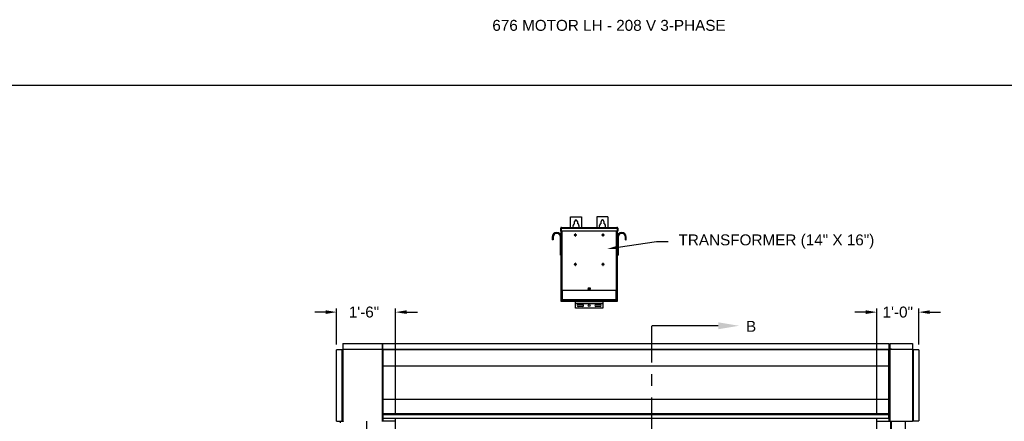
# Model space of a CAD drawing. Header units: inches. Extents: x 170 to 312, y 215 to 248.
# Tile 114 of 256: x 223.18 to 231.63, y 224.61 to 228.05. Entities that reach past the tile are written whole.
import ezdxf
from ezdxf import colors
from ezdxf.entities.mleader import LeaderData, LeaderLine
from ezdxf.math import Vec2, Vec3

# ---------------------------------------------------------------- set-up
doc = ezdxf.new("R2010")
doc.units = ezdxf.units.IN
doc.header["$LTSCALE"] = 0.25
doc.header["$MEASUREMENT"] = 0
doc.linetypes.add('CENTER', pattern=[2, 1.25, -0.25, 0.25, -0.25])
for name, color, linetype in [('ANNOTATIONS', 1, 'Continuous'), ('MOTOR LH', 7, 'Continuous'), ('SECTION CUTS', 6, 'CENTER')]:
    doc.layers.add(name, color=color, linetype=linetype)
doc.styles.add('ARIAL', font='arial.ttf', dxfattribs={"height": 0.09375})
doc.styles.get("Standard").update_dxf_attribs({"font": 'romans.shx'})
doc.dimstyles.new('STANDARD$0', dxfattribs={"dimtxt": 0.09375, "dimasz": 0.09375, "dimexe": 0.03125, "dimexo": 0.046875, "dimgap": 0.09, "dimtad": 0, "dimtih": 1, "dimtoh": 1, "dimdec": 4, "dimzin": 0, "dimdsep": 46, "dimtxsty": 'ARIAL', "dimcen": 0.09, "dimadec": 0, "dimazin": 0, "dimtfac": 1, "dimtdec": 4, "dimtofl": 0, "dimtmove": 0, "dimatfit": 1, "dimfxl": 1, "dimtolj": 1, "dimtzin": 0, "dimarcsym": 0})

# ---------------------------------------------------------------- blocks, each defined once
blk = doc.blocks.new('*D102')
at = {"layer": 'ANNOTATIONS', "color": 0, "lineweight": -2, "transparency": 16777216}
for p, q in [((225.9007, 225.2707), (225.9007, 225.5785)), ((226.4066, 224.6836), (226.4066, 225.5785)), ((225.8069, 225.5472), (225.7132, 225.5472)), ((226.5003, 225.5472), (226.5941, 225.5472))]:
    blk.add_line(p, q, dxfattribs=at)
at = {"layer": 'ANNOTATIONS', "color": 0, "transparency": 16777216}
for points in [[(225.8069, 225.5629), (225.8069, 225.5316), (225.9007, 225.5472)], [(226.5003, 225.5629), (226.5003, 225.5316), (226.4066, 225.5472)]]:
    blk.add_solid(points, dxfattribs=at)
at = {"layer": 'defpoints', "color": 0, "transparency": 16777216}
for p in [(225.9007, 225.5472), (225.9007, 225.2238), (226.4066, 224.6367)]:
    blk.add_point(p, dxfattribs=at)
at = {"layer": 'ANNOTATIONS', "color": 0, "transparency": 16777216, "insert": (226.1349, 225.5472), "char_height": 0.09375, "attachment_point": 5, "style": 'ARIAL'}
blk.add_mtext('\\A1;1\'-6"', dxfattribs=at)
blk = doc.blocks.new('*D103')
at = {"layer": 'ANNOTATIONS', "color": 0, "lineweight": -2, "transparency": 16777216}
for p, q in [((230.5331, 224.6836), (230.5331, 225.5785)), ((230.8933, 225.2711), (230.8933, 225.5785)), ((230.4393, 225.5472), (230.3456, 225.5472)), ((230.987, 225.5472), (231.0808, 225.5472))]:
    blk.add_line(p, q, dxfattribs=at)
at = {"layer": 'ANNOTATIONS', "color": 0, "transparency": 16777216}
for points in [[(230.4393, 225.5629), (230.4393, 225.5316), (230.5331, 225.5472)], [(230.987, 225.5629), (230.987, 225.5316), (230.8933, 225.5472)]]:
    blk.add_solid(points, dxfattribs=at)
at = {"layer": 'defpoints', "color": 0, "transparency": 16777216}
for p in [(230.5331, 225.5472), (230.8933, 225.2242), (230.5331, 224.6367)]:
    blk.add_point(p, dxfattribs=at)
at = {"layer": 'ANNOTATIONS', "color": 0, "transparency": 16777216, "insert": (230.7132, 225.5472), "char_height": 0.09375, "attachment_point": 5, "style": 'ARIAL'}
blk.add_mtext('\\A1;1\'-0"', dxfattribs=at)

msp = doc.modelspace()

# ---------------------------------------------------------------- linework, layer by layer
at = {"layer": 'defpoints'}
msp.add_lwpolyline([(238.38533, 214.75854), (218.91545, 214.75854), (218.91545, 227.49365), (238.38533, 227.49365)], close=True, dxfattribs=at)
at = {"layer": 'MOTOR LH'}
for p, q in [((227.90687, 226.36472), (228.00062, 226.36472)), ((227.90687, 226.27396), (227.90687, 226.36472)), ((228.00062, 226.36472), (228.00062, 226.27396)), ((228.22718, 226.36472), (228.13343, 226.36472)), ((228.13343, 226.36472), (228.13343, 226.27396)), ((228.22718, 226.36472), (228.22718, 226.27396)), ((227.82285, 226.26785), (227.82584, 226.26785)), ((227.82285, 226.24076), (227.82285, 226.26785)), ((227.82584, 226.26785), (227.82584, 226.24076)), ((227.82628, 226.26785), (228.30777, 226.26785)), ((227.82628, 226.26785), (227.82628, 226.24076)), ((227.82679, 226.26963), (227.82679, 226.27008)), ((227.82897, 226.27396), (228.30509, 226.27396)), ((227.94203, 226.3074), (227.94203, 226.32566)), ((227.96547, 226.32566), (227.96547, 226.3074)), ((228.16859, 226.3074), (228.16859, 226.32566)), ((228.19203, 226.32566), (228.19203, 226.3074)), ((228.30726, 226.27008), (228.30726, 226.26963)), ((228.30777, 226.26785), (228.30777, 226.24076)), ((228.3112, 226.26785), (228.30822, 226.26785)), ((228.30822, 226.26785), (228.30822, 226.24076)), ((228.3112, 226.26785), (228.3112, 226.24076)), ((227.75677, 226.19129), (227.74929, 226.19129)), ((227.74929, 226.19129), (227.74929, 226.16754)), ((227.75677, 226.16754), (227.74929, 226.16754)), ((227.75677, 226.19129), (227.75677, 226.16754)), ((227.81932, 226.03472), (227.81932, 226.19129)), ((227.81932, 226.19129), (227.82679, 226.19129)), ((227.82584, 226.24076), (227.82285, 226.24076)), ((228.30777, 226.24076), (227.82628, 226.24076)), ((227.82679, 225.63816), (227.82679, 226.24076)), ((227.83291, 226.24076), (227.83291, 225.73191)), ((227.94639, 226.20997), (227.93766, 226.20997)), ((227.93766, 226.20997), (227.93766, 226.20698)), ((227.93766, 226.20698), (227.94639, 226.20698)), ((227.94639, 226.2187), (227.94639, 226.20997)), ((227.94938, 226.2187), (227.94639, 226.2187)), ((227.94639, 226.20698), (227.94639, 226.19825)), ((227.94639, 226.19825), (227.94938, 226.19825)), ((227.94938, 226.20997), (227.94938, 226.2187)), ((227.95811, 226.20997), (227.94938, 226.20997)), ((227.94938, 226.19825), (227.94938, 226.20698)), ((227.94938, 226.20698), (227.95811, 226.20698)), ((227.95811, 226.20698), (227.95811, 226.20997)), ((228.18467, 226.20997), (228.17594, 226.20997)), ((228.17594, 226.20997), (228.17594, 226.20698)), ((228.17594, 226.20698), (228.18467, 226.20698)), ((228.18766, 226.2187), (228.18467, 226.2187)), ((228.18467, 226.2187), (228.18467, 226.20997)), ((228.18467, 226.20698), (228.18467, 226.19825)), ((228.18467, 226.19825), (228.18766, 226.19825)), ((228.18766, 226.20997), (228.18766, 226.2187)), ((228.19639, 226.20997), (228.18766, 226.20997)), ((228.18766, 226.20698), (228.19639, 226.20698)), ((228.18766, 226.19825), (228.18766, 226.20698)), ((228.19639, 226.20698), (228.19639, 226.20997)), ((228.30115, 225.73191), (228.30115, 226.24076)), ((228.30726, 226.24076), (228.30726, 225.63816)), ((228.31474, 226.19129), (228.30726, 226.19129)), ((228.30822, 226.24076), (228.3112, 226.24076)), ((228.31474, 226.19129), (228.31474, 226.03472)), ((228.37729, 226.19129), (228.38476, 226.19129)), ((228.37729, 226.16754), (228.37729, 226.19129)), ((228.37729, 226.16754), (228.38476, 226.16754)), ((228.38476, 226.16754), (228.38476, 226.19129)), ((227.82679, 226.03472), (227.81932, 226.03472)), ((228.30726, 226.03472), (228.31474, 226.03472)), ((227.94639, 225.95934), (227.93766, 225.95934)), ((227.93766, 225.95934), (227.93766, 225.95635)), ((227.93766, 225.95635), (227.94639, 225.95635)), ((227.94938, 225.96807), (227.94639, 225.96807)), ((227.94639, 225.96807), (227.94639, 225.95934)), ((227.94639, 225.95635), (227.94639, 225.94762)), ((227.94639, 225.94762), (227.94938, 225.94762)), ((227.94938, 225.95934), (227.94938, 225.96807)), ((227.95811, 225.95934), (227.94938, 225.95934)), ((227.94938, 225.94762), (227.94938, 225.95635)), ((227.94938, 225.95635), (227.95811, 225.95635)), ((227.95811, 225.95635), (227.95811, 225.95934)), ((228.18467, 225.95934), (228.17594, 225.95934)), ((228.17594, 225.95934), (228.17594, 225.95635)), ((228.17594, 225.95635), (228.18467, 225.95635)), ((228.18467, 225.96807), (228.18467, 225.95934)), ((228.18766, 225.96807), (228.18467, 225.96807)), ((228.18467, 225.95635), (228.18467, 225.94762)), ((228.18467, 225.94762), (228.18766, 225.94762)), ((228.18766, 225.95934), (228.18766, 225.96807)), ((228.19639, 225.95934), (228.18766, 225.95934)), ((228.18766, 225.94762), (228.18766, 225.95635)), ((228.18766, 225.95635), (228.19639, 225.95635)), ((228.19639, 225.95635), (228.19639, 225.95934)), ((228.07289, 225.7534), (228.06117, 225.7534)), ((228.06117, 225.74168), (228.07289, 225.74168)), ((228.30726, 225.73191), (227.82679, 225.73191)), ((227.82978, 225.73191), (227.82978, 225.63816)), ((227.82978, 225.72651), (227.83204, 225.72651)), ((227.83204, 225.73191), (227.83204, 225.65436)), ((227.83597, 225.73191), (227.83597, 225.65436)), ((228.29809, 225.65436), (228.29809, 225.73191)), ((228.30202, 225.65436), (228.30202, 225.73191)), ((228.30202, 225.72651), (228.30427, 225.72651)), ((228.30427, 225.63816), (228.30427, 225.73191)), ((227.82679, 225.65379), (227.82978, 225.65379)), ((228.30726, 225.63816), (227.82679, 225.63816)), ((227.83204, 225.65436), (228.30202, 225.65436)), ((227.83265, 225.65004), (227.83265, 225.65239)), ((227.83291, 225.63816), (227.83291, 225.64862)), ((227.83359, 225.65132), (227.83359, 225.65004)), ((227.83503, 225.65044), (227.83503, 225.65436)), ((227.83503, 225.65044), (228.29903, 225.65044)), ((227.83672, 225.64691), (227.83672, 225.64597)), ((227.83672, 225.64691), (228.29734, 225.64691)), ((227.83672, 225.64597), (228.29734, 225.64597)), ((227.86237, 225.65044), (227.86237, 225.64691)), ((227.921, 225.65004), (227.86237, 225.65004)), ((227.90147, 225.6499), (227.90147, 225.64691)), ((227.90147, 225.6499), (228.01383, 225.6499)), ((227.921, 225.65044), (227.921, 225.6499)), ((227.94984, 225.58011), (227.94984, 225.63816)), ((228.18422, 225.61994), (227.94984, 225.61994)), ((228.18422, 225.61905), (227.94984, 225.61905)), ((228.18422, 225.58011), (227.94984, 225.58011)), ((227.95765, 225.65044), (227.95765, 225.64691)), ((227.97328, 225.61234), (228.01039, 225.61234)), ((228.01039, 225.59476), (227.97328, 225.59476)), ((227.9943, 225.6499), (227.9943, 225.65044)), ((228.13975, 225.65004), (227.9943, 225.65004)), ((228.01383, 225.64691), (228.01383, 225.6499)), ((228.12022, 225.6499), (228.12022, 225.64691)), ((228.12022, 225.6499), (228.23258, 225.6499)), ((228.12367, 225.61234), (228.16078, 225.61234)), ((228.16078, 225.59476), (228.12367, 225.59476)), ((228.13975, 225.65044), (228.13975, 225.6499)), ((228.1764, 225.65044), (228.1764, 225.64691)), ((228.18422, 225.63816), (228.18422, 225.58011)), ((228.21305, 225.6499), (228.21305, 225.65044)), ((228.27168, 225.65004), (228.21305, 225.65004)), ((228.23258, 225.64691), (228.23258, 225.6499)), ((228.27168, 225.64691), (228.27168, 225.65044)), ((228.27601, 225.65044), (228.27601, 225.64691)), ((228.27601, 225.64597), (228.27601, 225.63816)), ((228.29734, 225.64691), (228.29734, 225.64597)), ((228.29903, 225.65436), (228.29903, 225.65044)), ((228.30047, 225.65132), (228.30047, 225.65004)), ((228.30115, 225.64862), (228.30115, 225.63816)), ((228.3014, 225.65004), (228.3014, 225.65239)), ((228.30427, 225.65379), (228.30726, 225.65379)), ((225.95432, 225.27751), (225.95432, 224.61339)), ((226.29365, 225.22981), (226.29365, 225.27751)), ((226.29791, 225.22981), (226.29791, 225.27829)), ((230.63755, 225.27829), (230.63755, 225.22981)), ((230.64605, 225.27751), (230.64605, 225.22981)), ((230.84001, 225.27751), (230.84001, 224.61462)), ((225.95181, 225.22384), (225.90065, 225.22384)), ((225.9486, 224.61339), (225.9486, 225.22384)), ((225.95181, 225.22384), (225.95181, 224.61339)), ((225.95261, 225.22384), (225.95261, 224.61339)), ((225.95432, 225.22956), (226.27871, 225.22956)), ((226.29365, 225.22635), (225.95432, 225.22635)), ((226.27871, 225.22635), (226.27871, 225.22981)), ((226.27871, 225.22981), (226.29791, 225.22981)), ((226.28724, 225.22635), (226.28724, 225.22981)), ((226.29365, 224.61088), (226.29365, 225.22635)), ((226.29791, 225.22555), (226.29365, 225.22555)), ((226.29791, 225.23034), (230.63755, 225.23034)), ((226.29791, 225.22688), (230.63755, 225.22688)), ((226.29791, 225.22688), (226.29791, 224.63674)), ((230.66098, 225.22981), (230.63755, 225.22981)), ((230.63755, 224.63674), (230.63755, 225.22688)), ((230.64605, 225.22555), (230.63755, 225.22555)), ((230.84001, 225.22635), (230.64605, 225.22635)), ((230.64605, 225.22635), (230.64605, 224.61169)), ((230.65246, 225.22635), (230.65246, 225.22981)), ((230.66098, 225.22635), (230.66098, 225.22981)), ((230.66098, 225.22956), (230.84001, 225.22956)), ((230.89329, 225.22422), (230.84001, 225.22422)), ((230.84214, 224.61462), (230.84214, 225.22422)), ((230.84535, 225.22422), (230.84535, 224.61462)), ((226.29791, 225.08749), (230.63755, 225.08749)), ((226.29791, 224.80124), (230.63755, 224.80124)), ((226.29791, 224.68019), (226.29365, 224.68019)), ((226.29706, 224.62447), (226.29706, 224.6671)), ((226.29706, 224.66043), (226.29791, 224.66043)), ((226.29706, 224.65479), (226.29791, 224.65479)), ((226.29791, 224.67856), (230.63755, 224.67856)), ((230.64605, 224.68019), (230.63755, 224.68019)), ((230.63755, 224.67809), (230.63967, 224.67809)), ((230.63967, 224.61169), (230.63967, 224.68019)), ((230.64264, 224.65944), (230.63967, 224.65944)), ((230.64264, 224.64773), (230.63967, 224.64773)), ((230.64264, 224.62447), (230.64264, 224.6671)), ((225.90065, 224.61339), (225.95261, 224.61339)), ((225.93469, 224.61339), (225.93191, 224.59759)), ((225.95432, 224.61088), (225.95432, 224.61169)), ((225.9549, 224.61169), (225.95432, 224.61169)), ((226.15935, 220.41698), (226.15935, 224.61169)), ((226.4066, 224.61169), (226.29365, 224.61169)), ((226.29706, 224.64015), (226.29791, 224.64015)), ((226.29706, 224.63115), (226.30002, 224.63115)), ((226.30002, 224.61169), (226.30002, 224.63674)), ((226.4066, 220.41698), (226.4066, 224.63674)), ((230.5331, 220.41698), (230.5331, 224.63674)), ((230.5331, 224.61169), (230.8392, 224.61169)), ((230.64264, 224.63408), (230.63967, 224.63408)), ((230.64264, 224.63214), (230.63967, 224.63214)), ((230.65246, 220.69422), (230.65246, 224.61169)), ((230.66098, 220.69422), (230.66098, 224.61169)), ((230.78034, 220.41698), (230.78034, 224.61169)), ((230.84002, 224.61462), (230.89329, 224.61462))]:
    msp.add_line(p, q, dxfattribs=at)
for centre, radius in [((228.06703, 225.74754), 0.00586), ((228.06703, 225.60355), 0.00879)]:
    msp.add_circle(centre, radius, dxfattribs=at)
for centre, radius, start, end in [((227.95375, 226.32566), 0.01172, 0, 180), ((228.18031, 226.32566), 0.01172, 0, 180), ((227.95375, 226.28269), 0.02734, 115.376934, 198.621435), ((227.95375, 226.28269), 0.02734, 341.378539, 64.623033), ((228.18031, 226.28269), 0.02734, 115.376934, 198.621435), ((228.18031, 226.28269), 0.02734, 341.378539, 64.623033), ((227.78804, 226.19129), 0.03875, 0, 180), ((227.78804, 226.19129), 0.03128, 0, 180), ((228.34601, 226.19129), 0.03875, 0, 180), ((228.34601, 226.19129), 0.03127, 0, 180), ((228.06117, 225.74754), 0.00586, 90, 270), ((228.07289, 225.74754), 0.00586, 270, 90), ((227.83672, 225.65004), 0.00406, 180, 270), ((227.83672, 225.65004), 0.00313, 180, 270), ((227.97328, 225.60355), 0.00879, 90, 270), ((228.01039, 225.60355), 0.00879, 270, 90), ((228.12367, 225.60355), 0.00879, 90, 270), ((228.16078, 225.60355), 0.00879, 270, 90), ((228.29734, 225.65004), 0.00313, 270, 0), ((228.29734, 225.65004), 0.00406, 270, 0), ((225.95432, 225.22384), 0.00251, 90, 180), ((225.95432, 225.22384), 0.00171, 90, 180), ((230.84001, 225.22422), 0.00213, 0, 90), ((230.84001, 225.22422), 0.00133, 0, 90)]:
    msp.add_arc(centre, radius, start, end, dxfattribs=at)
for points, knots in [([(227.82897, 226.27396), (227.82817, 226.27396), (227.82737, 226.2738), (227.82589, 226.27319), (227.82521, 226.27274), (227.82408, 226.2716), (227.82362, 226.27093), (227.82301, 226.26945), (227.82285, 226.26865), (227.82285, 226.26785)], [0, 0, 0, 0, 0.25, 0.25, 0.5, 0.5, 0.75, 0.75, 1, 1, 1, 1]), ([(227.82695, 226.27019), (227.82689, 226.27015), (227.82647, 226.26989), (227.826, 226.26906), (227.82589, 226.26825), (227.82584, 226.26785)], [0, 0, 0, 0, 0.0891638, 0.5445851, 1, 1, 1, 1]), ([(227.82628, 226.26785), (227.82651, 226.26865), (227.82673, 226.26945), (227.82718, 226.27093), (227.8274, 226.2716), (227.82785, 226.27274), (227.82807, 226.27319), (227.82852, 226.2738), (227.82874, 226.27396), (227.82897, 226.27396)], [0, 0, 0, 0, 0.25, 0.25, 0.5, 0.5, 0.75, 0.75, 1, 1, 1, 1]), ([(228.30509, 226.27396), (228.30531, 226.27396), (228.30554, 226.2738), (228.30598, 226.27319), (228.30621, 226.27274), (228.30666, 226.2716), (228.30688, 226.27093), (228.30733, 226.26945), (228.30755, 226.26865), (228.30777, 226.26785)], [0, 0, 0, 0, 0.25, 0.25, 0.5, 0.5, 0.75, 0.75, 1, 1, 1, 1]), ([(228.3112, 226.26785), (228.3112, 226.26865), (228.31104, 226.26945), (228.31043, 226.27093), (228.30998, 226.2716), (228.30885, 226.27274), (228.30817, 226.27319), (228.30669, 226.2738), (228.30589, 226.27396), (228.30509, 226.27396)], [0, 0, 0, 0, 0.25, 0.25, 0.5, 0.5, 0.75, 0.75, 1, 1, 1, 1]), ([(228.30822, 226.26785), (228.30816, 226.26825), (228.30806, 226.26906), (228.30758, 226.26989), (228.30717, 226.27015), (228.3071, 226.27019)], [0, 0, 0, 0, 0.4554149, 0.9108362, 1, 1, 1, 1]), ([(227.83597, 225.65436), (227.83545, 225.6544), (227.83494, 225.65443), (227.83399, 225.65451), (227.83355, 225.65454), (227.83283, 225.65462), (227.83254, 225.65465), (227.83214, 225.65473), (227.83204, 225.65477), (227.83204, 225.6548)], [0, 0, 0, 0, 0.25, 0.25, 0.5, 0.5, 0.75, 0.75, 1, 1, 1, 1]), ([(227.83204, 225.65436), (227.8321, 225.65384), (227.83222, 225.65281), (227.83313, 225.65154), (227.83414, 225.65076), (227.83484, 225.65065), (227.83503, 225.65062)], [0, 0, 0, 0, 0.2962227, 0.5924445, 0.8886662, 1, 1, 1, 1]), ([(228.30202, 225.6548), (228.30202, 225.65477), (228.30191, 225.65473), (228.30152, 225.65465), (228.30123, 225.65462), (228.3005, 225.65454), (228.30007, 225.65451), (228.29912, 225.65443), (228.2986, 225.6544), (228.29809, 225.65436)], [0, 0, 0, 0, 0.25, 0.25, 0.5, 0.5, 0.75, 0.75, 1, 1, 1, 1]), ([(228.29903, 225.65062), (228.29922, 225.65065), (228.29992, 225.65076), (228.30093, 225.65154), (228.30184, 225.65281), (228.30196, 225.65384), (228.30202, 225.65436)], [0, 0, 0, 0, 0.1113338, 0.4075555, 0.7037773, 1, 1, 1, 1]), ([(225.95432, 224.61088), (225.95406, 224.61091), (225.9535, 224.61096), (225.95273, 224.61138), (225.95214, 224.61205), (225.95185, 224.61277), (225.95182, 224.61323), (225.95181, 224.61339)], [0, 0, 0, 0, 0.1999541, 0.424458, 0.6490042, 0.8735548, 1, 1, 1, 1]), ([(225.95432, 224.61169), (225.95411, 224.61171), (225.95369, 224.61175), (225.95314, 224.61211), (225.95276, 224.61262), (225.95262, 224.61308), (225.95262, 224.61334), (225.95261, 224.61339)], [0, 0, 0, 0, 0.2355208, 0.4711798, 0.7067886, 0.9424267, 1, 1, 1, 1]), ([(225.95432, 224.61339), (225.9544, 224.61313), (225.95457, 224.61257), (225.95483, 224.61181), (225.9551, 224.61121), (225.95533, 224.61092), (225.95547, 224.61089), (225.95552, 224.61088)], [0, 0, 0, 0, 0.1999167, 0.4244167, 0.6489701, 0.8734859, 1, 1, 1, 1]), ([(230.83825, 224.61169), (230.83839, 224.61172), (230.83866, 224.6118), (230.83906, 224.61238), (230.83946, 224.61321), (230.83978, 224.61402), (230.83996, 224.6145), (230.84001, 224.61462)], [0, 0, 0, 0, 0.2297497, 0.4595675, 0.6893808, 0.9192412, 1, 1, 1, 1]), ([(230.84214, 224.61462), (230.8421, 224.61427), (230.84203, 224.61356), (230.84145, 224.61264), (230.84061, 224.61197), (230.8398, 224.61171), (230.83933, 224.61169), (230.8392, 224.61169)], [0, 0, 0, 0, 0.2297562, 0.4595704, 0.6893926, 0.919238, 1, 1, 1, 1])]:
    msp.add_open_spline(points, degree=3, knots=knots, dxfattribs=at)
for points in [[(225.95432, 225.27751), (226.29365, 225.27751)], [(226.29791, 225.27829), (230.63755, 225.27829)], [(230.64605, 225.27751), (230.84001, 225.27751)], [(225.90065, 224.61339), (225.90065, 225.22384)], [(230.89329, 225.22422), (230.89329, 224.61462)], [(226.29365, 224.6671), (226.29706, 224.6671)], [(226.29791, 224.67098), (230.63755, 224.67098)], [(230.64264, 224.6671), (230.64605, 224.6671)], [(226.29706, 224.62447), (226.29365, 224.62447)], [(230.63755, 224.63674), (226.29791, 224.63674)], [(230.64605, 224.62447), (230.64264, 224.62447)]]:
    msp.add_open_spline(points, degree=1, dxfattribs=at)
at = {"layer": 'SECTION CUTS'}
msp.add_line((228.60341, 220.21502), (228.60341, 225.4303), dxfattribs=at)

# ---------------------------------------------------------------- texts
at = {"layer": 'ANNOTATIONS', "insert": (227.2359, 228.05267), "char_height": 0.09375, "width": 4.6220629, "attachment_point": 1, "line_spacing_factor": 0.86134, "style": 'ARIAL'}
msp.add_mtext('676 MOTOR LH - 208 V 3-PHASE', dxfattribs=at)
at = {"layer": 'SECTION CUTS', "style": 'ARIAL'}
msp.add_text('B', height=0.09375, dxfattribs=at).set_placement((229.41144, 225.3786))

# ---------------------------------------------------------------- dimensions: what is measured, and where the dimension line sits
at = {"layer": 'ANNOTATIONS'}
for base, p1, p2, text, picture, middle in [((225.90065, 225.54724), (226.4066, 224.63674), (225.90065, 225.22384), '1\'-6"', '*D102', (226.13491, 225.54724)), ((230.5331, 225.54724), (230.89329, 225.22422), (230.5331, 224.63674), '1\'-0"', '*D103', (230.71319, 225.54724))]:
    dim = msp.add_linear_dim(base=base, p1=p1, p2=p2, angle=180, text=text, dimstyle='STANDARD$0', dxfattribs=at)
    dim.commit()
    dim.dimension.update_dxf_attribs({"geometry": picture, "text_midpoint": middle, "dimtype": 160})

# ---------------------------------------------------------------- leaders
ml = msp.add_multileader_mtext('Standard', dxfattribs=at)
ml.set_content('TRANSFORMER (14" X 16")', color=256, style='ARIAL')
ml.set_leader_properties()
ml.build(insert=Vec2(0, 0))
ml.multileader.update_dxf_attribs({"dogleg_length": 0.36, "arrow_head_size": 0.09375})
ctx = ml.context
ctx.base_point, ctx.char_height, ctx.arrow_head_size, ctx.landing_gap_size, ctx.plane_origin = Vec3(228.74285, 226.15291), 0.09375, 0.09375, 0.09, Vec3(227.95781, 225.71968)
notes = []
notes.append((ctx, [(0, (1, 1, 0), (228.64489, 226.15291), (1, 0), 0.09796, [(0, [(228.22219, 226.08903)], 0, [])])]))
ctx.mtext.insert, ctx.mtext.flow_direction = Vec3(228.83285, 226.21356), 5
at = {"layer": 'SECTION CUTS'}
ml = msp.add_multileader_mtext('Standard', dxfattribs=at)
ml.set_content('', color=256)
ml.set_leader_properties()
ml.build(insert=Vec2(0, 0))
ml.multileader.update_dxf_attribs({"dogleg_length": 0, "arrow_head_size": 0.18})
ctx = ml.context
ctx.base_point, ctx.char_height, ctx.arrow_head_size, ctx.landing_gap_size, ctx.plane_origin, ctx.plane_x_axis, ctx.plane_y_axis = Vec3(228.60341, 225.4303), 0.18, 0.18, 0, Vec3(229.35293, 225.4303), Vec3(0, 1), Vec3(-1, 0)
notes.append((ctx, [(0, (1, 1, 0), (228.60341, 225.4303), (1, 0), 0, [(0, [(229.35293, 225.4303)], 0, [])])]))
ctx.mtext.insert, ctx.mtext.text_direction, ctx.mtext.rotation, ctx.mtext.flow_direction = Vec3(228.51341, 225.4303), Vec3(0, 1), 1.5707963, 5
for ctx, leaders in notes:
    for number, flags, end, landing, length, lines in leaders:
        leader = LeaderData()
        leader.index, (leader.has_last_leader_line, leader.has_dogleg_vector, leader.attachment_direction) = number, flags
        leader.last_leader_point, leader.dogleg_vector, leader.dogleg_length = Vec3(end), Vec3(landing), length
        for number, points, colour, breaks in lines:
            line = LeaderLine()
            line.index, line.vertices, line.color, line.breaks = number, Vec3.list(points), colors.encode_raw_color(colour), breaks
            leader.lines.append(line)
        ctx.leaders.append(leader)

doc.saveas('drawing.dxf')
